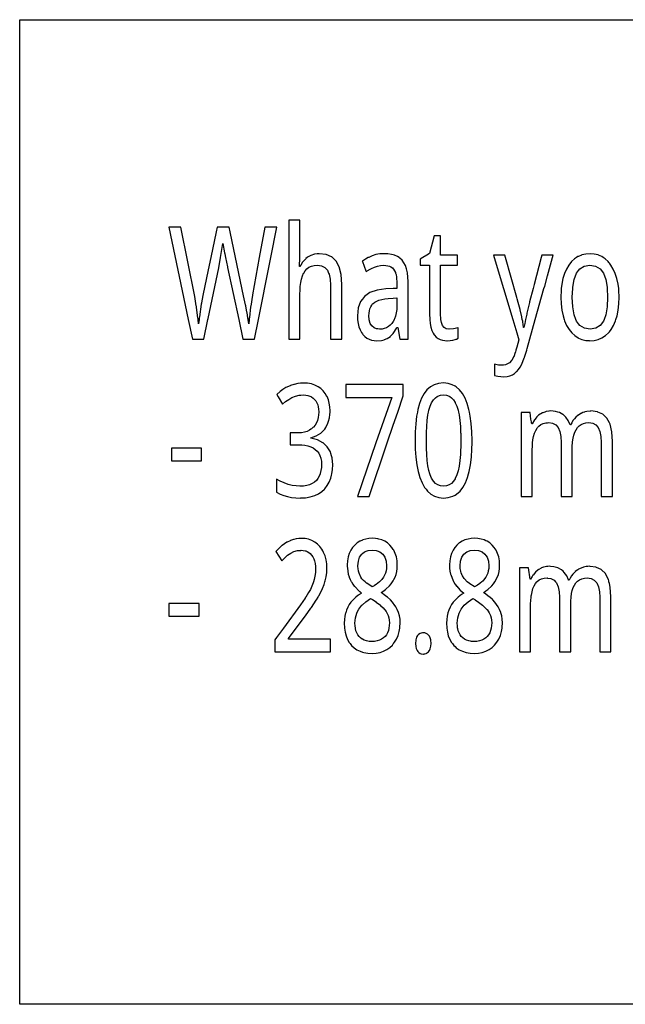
# Model space of a CAD drawing. Extents: x -119 to 120, y 10 to 88.
# Tile 1 of 4: x -119 to -79, y 10 to 75. Entities that reach past the tile are written whole.
import ezdxf

# ---------------------------------------------------------------- set-up
doc = ezdxf.new("R2010")
doc.units = 0
doc.layers.get('0').update_dxf_attribs({"linetype": 'CONTINUOUS'})

msp = doc.modelspace()

# ---------------------------------------------------------------- linework, layer by layer
at = {"color": 7}
msp.add_lwpolyline([(65.536003, 10), (0, 10), (-65.536003, 10), (-119, 10), (-119, 14.463997), (-119, 30.848), (-119, 47.231998), (-119, 63.615999), (-119, 75.3), (-98.304001, 75.3), (-65.536003, 75.3), (-32.768002, 75.3), (0, 75.3), (32.768002, 75.3)], dxfattribs=at)
for points in [[(-107.126999, 55.131001), (-107.160027, 55.424), (-107.163399, 55.453934), (-107.167336, 55.487333), (-107.168304, 55.494625), (-107.267197, 56.239599), (-107.271935, 56.274733), (-107.280533, 56.326599), (-107.386002, 56.937), (-108.303001, 61.531), (-109.102997, 61.531), (-107.815063, 55.424), (-107.539001, 54.115), (-107.239601, 54.115), (-106.780998, 54.115), (-106.508118, 55.424), (-106.496002, 55.482132), (-105.795998, 58.84), (-105.675156, 59.52), (-105.509003, 60.455), (-105.399803, 59.835266), (-105.388397, 59.772266), (-105.338821, 59.52), (-105.219467, 58.912666), (-105.210999, 58.870001), (-104.466721, 55.424), (-104.183998, 54.115), (-103.658684, 54.115), (-103.419998, 54.115), (-103.157707, 55.424), (-102.400002, 59.205391), (-102.33696, 59.52), (-101.933998, 61.531), (-102.400002, 61.531), (-102.739998, 61.531), (-103.10421, 59.52), (-103.551003, 57.052999), (-103.556068, 57.021933), (-103.668068, 56.305134), (-103.673935, 56.262667), (-103.760735, 55.544933), (-103.766533, 55.490334), (-103.773079, 55.424), (-103.802002, 55.131001), (-103.84333, 55.424), (-103.844513, 55.432364), (-103.854263, 55.501534), (-103.858269, 55.530466), (-103.858734, 55.533199), (-103.91613, 55.869267), (-103.920532, 55.894066), (-104.00267, 56.314066), (-104.0158, 56.378468), (-104.101501, 56.792484), (-104.142731, 56.991667), (-104.680977, 59.52), (-105.043404, 61.222467), (-105.109001, 61.531), (-105.317787, 61.531), (-105.903, 61.531), (-105.963867, 61.240467), (-105.9674, 61.223267), (-106.324455, 59.52), (-106.496002, 58.701694), (-106.853134, 56.998066), (-106.936203, 56.530466), (-106.942535, 56.493799), (-106.951248, 56.433983), (-107.075066, 55.583799), (-107.08593, 55.501534), (-107.094528, 55.424), (-107.126213, 55.13813)], [(-98.370003, 57.695999), (-98.370003, 57.472), (-98.370003, 55.424), (-98.370003, 54.115), (-98.304001, 54.115), (-97.629997, 54.115), (-97.629997, 55.424), (-97.629997, 57.472), (-97.629997, 57.747999), (-97.671997, 58.392), (-97.796997, 58.908001), (-98.005997, 59.296), (-98.247421, 59.52), (-98.296997, 59.566), (-98.304001, 59.56904), (-98.669998, 59.728001), (-99.122002, 59.782), (-99.251999, 59.775999), (-99.442001, 59.743999), (-99.684998, 59.663), (-99.857002, 59.573), (-99.924416, 59.52), (-100.005402, 59.456333), (-100.019333, 59.445), (-100.154663, 59.309668), (-100.167068, 59.295601), (-100.251999, 59.191999), (-100.257469, 59.183666), (-100.351997, 59.022837), (-100.401199, 58.939133), (-100.405998, 58.93), (-100.40657, 58.93), (-100.442001, 58.93), (-100.417587, 59.52), (-100.412003, 59.655001), (-100.412003, 61.531), (-100.412003, 62.003), (-101.146004, 62.003), (-101.146004, 61.531), (-101.146004, 59.52), (-101.146004, 57.472), (-101.146004, 55.424), (-101.146004, 54.115), (-100.412003, 54.115), (-100.412003, 55.424), (-100.412003, 56.993), (-100.390518, 57.472), (-100.385002, 57.594999), (-100.351997, 57.860001), (-100.304001, 58.096001), (-100.240997, 58.306), (-100.161003, 58.488001), (-100.155952, 58.496), (-100.059998, 58.648001), (-99.941002, 58.778), (-99.803001, 58.877001), (-99.639999, 58.952), (-99.455002, 58.997), (-99.248001, 59.011999), (-98.973, 58.975), (-98.751999, 58.865999), (-98.584999, 58.683001), (-98.498077, 58.496), (-98.466003, 58.427), (-98.393997, 58.098)], [(-91.805, 59.018999), (-91.805, 57.472), (-91.805, 55.767), (-91.794998, 55.441999), (-91.793243, 55.424), (-91.766998, 55.155001), (-91.721001, 54.907), (-91.653, 54.698), (-91.57, 54.518), (-91.490807, 54.4), (-91.470001, 54.368999), (-91.360001, 54.247999), (-91.237, 54.156), (-91.099998, 54.091999), (-90.953003, 54.046), (-90.797997, 54.018999), (-90.645866, 54.010599), (-90.63047, 54.010134), (-90.441002, 54.024134), (-90.427269, 54.025734), (-90.2686, 54.053734), (-90.256668, 54.056267), (-90.112, 54.097601), (-90.034531, 54.119734), (-90.024002, 54.122999), (-89.912003, 54.174), (-89.912003, 54.877001), (-89.926132, 54.873199), (-90.112, 54.828142), (-90.203331, 54.806), (-90.214737, 54.804001), (-90.505936, 54.774134), (-90.509865, 54.773466), (-90.521004, 54.773001), (-90.697998, 54.799999), (-90.839996, 54.882), (-90.945, 55.018999), (-91.014999, 55.215), (-91.049278, 55.424), (-91.056, 55.465), (-91.07, 55.767), (-91.07, 57.472), (-91.07, 59.018999), (-90.112, 59.018999), (-89.947998, 59.018999), (-89.947998, 59.52), (-89.947998, 59.684999), (-90.112, 59.684999), (-91.07, 59.684999), (-91.07, 60.955999), (-91.494003, 60.955999), (-91.805, 59.789), (-91.979538, 59.684999), (-92.256462, 59.52), (-92.431, 59.416), (-92.431, 59.018999), (-92.160004, 59.018999)], [(-93.231003, 54.877001), (-93.231003, 55.424), (-93.231003, 57.472), (-93.231003, 57.92), (-93.241997, 58.238001), (-93.272888, 58.496), (-93.276001, 58.521999), (-93.333, 58.773001), (-93.407997, 58.989), (-93.504997, 59.181), (-93.625, 59.348), (-93.767998, 59.485001), (-93.820984, 59.52), (-93.932999, 59.594), (-94.121002, 59.677), (-94.208, 59.700802), (-94.333, 59.735001), (-94.571999, 59.77), (-94.836998, 59.782), (-95.099998, 59.766001), (-95.357002, 59.719), (-95.607002, 59.639999), (-95.842003, 59.538), (-95.875999, 59.52), (-96.063004, 59.421), (-96.255997, 59.296392), (-96.268997, 59.288), (-96.255997, 59.252707), (-96.028511, 58.635118), (-96.013, 58.593), (-95.845932, 58.698467), (-95.821663, 58.712667), (-95.649002, 58.806), (-95.458, 58.892), (-95.261002, 58.959), (-95.054001, 58.999001), (-94.836998, 59.011999), (-94.579002, 58.985001), (-94.467003, 58.952), (-94.362, 58.903), (-94.269997, 58.836), (-94.208, 58.767641), (-94.192001, 58.75), (-94.123001, 58.65), (-94.065002, 58.531), (-94.053497, 58.496), (-94.018997, 58.391001), (-93.988998, 58.225), (-93.964996, 57.823), (-93.964996, 57.479), (-94.105003, 57.472), (-94.208, 57.46685), (-94.705002, 57.441999), (-95.283997, 57.367001), (-95.755997, 57.202), (-96.120003, 56.948), (-96.255997, 56.770517), (-96.378998, 56.610001), (-96.533997, 56.184), (-96.585999, 55.67), (-96.57605, 55.424), (-96.574997, 55.398001), (-96.542999, 55.150999), (-96.489998, 54.93), (-96.417999, 54.733), (-96.328003, 54.561001), (-96.255997, 54.461151), (-96.222, 54.414), (-96.208771, 54.4), (-96.101997, 54.287001), (-95.967003, 54.188), (-95.816002, 54.115), (-95.655998, 54.056), (-95.487, 54.021999), (-95.307999, 54.01), (-94.995003, 54.033001), (-94.811134, 54.078733), (-94.793732, 54.083334), (-94.624802, 54.148666), (-94.609802, 54.156), (-94.509003, 54.212), (-94.403999, 54.292), (-94.394531, 54.3016), (-94.300148, 54.4), (-94.21907, 54.484533), (-94.210136, 54.4958), (-94.208, 54.498955), (-93.964668, 54.858866), (-93.953003, 54.877001), (-93.952408, 54.877001), (-93.917999, 54.877001), (-93.767998, 54.115), (-93.231003, 54.115)], [(-85.876999, 54.07), (-86.015999, 53.583797), (-86.075409, 53.375999), (-86.110001, 53.254999), (-86.115868, 53.238132), (-86.221336, 52.948799), (-86.22467, 52.9412), (-86.351601, 52.705067), (-86.355003, 52.6982), (-86.356064, 52.69676), (-86.363533, 52.686666), (-86.497002, 52.548532), (-86.501999, 52.544001), (-86.626999, 52.468), (-86.773003, 52.414), (-86.886002, 52.393999), (-87.058998, 52.388), (-87.237999, 52.398001), (-87.398003, 52.424), (-87.495003, 52.447001), (-87.495003, 52.351999), (-87.495003, 51.707001), (-87.281998, 51.657), (-87.2714, 51.655266), (-87.067001, 51.626333), (-86.885002, 51.617933), (-86.867996, 51.617001), (-86.866699, 51.617088), (-86.663002, 51.631001), (-86.475998, 51.674), (-86.306999, 51.743999), (-86.158997, 51.84), (-86.023003, 51.957001), (-86.015999, 51.964975), (-85.901001, 52.096001), (-85.791, 52.261), (-85.689003, 52.448), (-85.682869, 52.461933), (-85.516731, 52.867001), (-85.508331, 52.8902), (-85.500397, 52.916334), (-85.358482, 53.375999), (-85.351997, 53.396999), (-85.322426, 53.502609), (-84.784325, 55.424), (-84.21077, 57.472), (-84.16449, 57.637228), (-83.977547, 58.304756), (-83.637207, 59.52), (-83.591003, 59.684999), (-84.355003, 59.684999), (-84.397858, 59.52), (-84.858826, 57.745337), (-84.929825, 57.472), (-85.161003, 56.582001), (-85.169067, 56.549534), (-85.344536, 55.832733), (-85.358467, 55.770466), (-85.433807, 55.424), (-85.490997, 55.160999), (-85.537003, 54.885), (-85.551018, 54.885), (-85.55661, 54.885), (-85.567001, 54.885), (-85.570732, 54.912867), (-85.615532, 55.268467), (-85.624084, 55.311083), (-85.646736, 55.424), (-85.676201, 55.570868), (-85.682198, 55.5998), (-85.788597, 56.049667), (-85.79393, 56.072067), (-85.921799, 56.5406), (-85.989136, 56.781401), (-86.015999, 56.877251), (-86.756752, 59.52), (-86.803001, 59.684999), (-87.567001, 59.684999), (-87.517342, 59.52), (-86.284523, 55.424), (-86.015999, 54.531826)], [(-82.162003, 54.346001), (-81.938004, 54.197001), (-81.919998, 54.189232), (-81.696999, 54.093), (-81.442001, 54.031), (-81.218307, 54.013472), (-81.174004, 54.01), (-80.882004, 54.031), (-80.713509, 54.069691), (-80.612, 54.093), (-80.362, 54.197001), (-80.135002, 54.346001), (-79.93, 54.532), (-79.872002, 54.603628), (-79.747002, 54.757999), (-79.593002, 55.021999), (-79.463997, 55.326), (-79.43409, 55.424), (-79.359001, 55.67), (-79.282997, 56.046), (-79.237, 56.457001), (-79.222, 56.903), (-79.238998, 57.344999), (-79.254211, 57.472), (-79.288002, 57.754), (-79.371002, 58.129999), (-79.478996, 58.465), (-79.612999, 58.764), (-79.771004, 59.027), (-79.872002, 59.153528), (-79.912117, 59.203781), (-79.953003, 59.254999), (-80.155998, 59.441999), (-80.275673, 59.52), (-80.379997, 59.587999), (-80.596451, 59.684999), (-80.621002, 59.695999), (-80.875999, 59.76), (-81.143997, 59.782), (-81.435997, 59.76), (-81.706001, 59.695999), (-81.731461, 59.684999), (-81.919998, 59.603552), (-81.956001, 59.587999), (-82.063126, 59.52), (-82.185997, 59.441999), (-82.390999, 59.254999), (-82.570999, 59.027), (-82.724998, 58.764), (-82.855003, 58.465), (-82.959, 58.129999), (-83.031998, 57.754), (-83.061646, 57.472), (-83.074997, 57.344999), (-83.089996, 56.903), (-83.073997, 56.457001), (-83.026001, 56.046), (-82.946999, 55.67), (-82.869766, 55.424), (-82.838997, 55.326), (-82.705002, 55.021999), (-82.546997, 54.757999), (-82.364998, 54.532)], [(-80.108002, 55.719999), (-80.216606, 55.424), (-80.261002, 55.302999), (-80.480003, 55.007999), (-80.778, 54.830999), (-81.155998, 54.773001), (-81.531998, 54.830999), (-81.833, 55.007999), (-81.919998, 55.122576), (-82.056999, 55.302999), (-82.101395, 55.424), (-82.209999, 55.719999), (-82.301003, 56.254), (-82.332001, 56.903), (-82.304779, 57.472), (-82.301003, 57.551001), (-82.209999, 58.08), (-82.056999, 58.488001), (-81.919998, 58.670042), (-81.837997, 58.778999), (-81.540001, 58.954), (-81.162003, 59.011999), (-80.786003, 58.954), (-80.486, 58.778999), (-80.261002, 58.488001), (-80.108002, 58.08), (-80.016998, 57.551001), (-80.013222, 57.472), (-79.986, 56.903), (-80.016998, 56.254)], [(-95.806, 55.388), (-95.808807, 55.424), (-95.828003, 55.67), (-95.82, 55.837999), (-95.797997, 55.992001), (-95.762001, 56.132999), (-95.709999, 56.261), (-95.639999, 56.375999), (-95.57798, 56.448), (-95.553001, 56.476999), (-95.443001, 56.569), (-95.311996, 56.643), (-95.158997, 56.702), (-94.980003, 56.75), (-94.777, 56.785), (-94.550003, 56.806), (-94.208, 56.828445), (-93.971001, 56.844), (-93.971001, 56.343), (-93.981003, 56.089001), (-94.008003, 55.857), (-94.055, 55.646999), (-94.122002, 55.464001), (-94.141998, 55.424), (-94.203003, 55.302), (-94.208, 55.294731), (-94.300003, 55.160999), (-94.405998, 55.042999), (-94.528, 54.945), (-94.664001, 54.870001), (-94.806999, 54.816), (-94.958, 54.783001), (-95.116997, 54.773001), (-95.232002, 54.78694), (-95.315002, 54.797001), (-95.486, 54.868999), (-95.630997, 54.989), (-95.739998, 55.160999)], [(-99.018997, 46.223999), (-99.016029, 46.208), (-98.983002, 46.029999), (-98.971001, 45.812), (-98.980003, 45.596001), (-99.008003, 45.394001), (-99.054001, 45.207001), (-99.062675, 45.183998), (-99.120003, 45.032001), (-99.206001, 44.877998), (-99.310997, 44.743), (-99.440002, 44.632), (-99.589996, 44.536999), (-99.759003, 44.459), (-99.952003, 44.404999), (-100.167, 44.373001), (-100.351997, 44.364376), (-100.403, 44.362), (-100.661003, 44.375), (-100.922997, 44.415001), (-101.191002, 44.481998), (-101.459, 44.577), (-101.713997, 44.694), (-101.955002, 44.833), (-101.955002, 44.804577), (-101.955002, 44.752819), (-101.955002, 44.673), (-101.955002, 44.289661), (-101.955002, 43.973), (-101.723, 43.839001), (-101.480003, 43.737), (-101.226997, 43.667), (-100.959, 43.617001), (-100.681, 43.587002), (-100.390999, 43.577), (-100.351997, 43.578873), (-100.037003, 43.594002), (-99.714996, 43.646999), (-99.424004, 43.734001), (-99.168999, 43.858002), (-98.944, 44.009998), (-98.782333, 44.16), (-98.75, 44.189999), (-98.588997, 44.401001), (-98.458, 44.634998), (-98.356003, 44.893002), (-98.304001, 45.08321), (-98.279999, 45.171001), (-98.234001, 45.467999), (-98.219002, 45.782001), (-98.261002, 46.241001), (-98.304001, 46.378258), (-98.354362, 46.539021), (-98.386002, 46.639999), (-98.595001, 46.979), (-98.868927, 47.231998), (-98.883003, 47.244999), (-99.247002, 47.433998), (-99.328003, 47.454803), (-99.686996, 47.547001), (-99.686996, 47.554787), (-99.686996, 47.577), (-99.500999, 47.625999), (-99.328003, 47.692234), (-99.325996, 47.693001), (-99.162003, 47.778999), (-99.014, 47.887001), (-98.880997, 48.011), (-98.762001, 48.153), (-98.693771, 48.256001), (-98.657997, 48.309999), (-98.570999, 48.485001), (-98.499001, 48.676001), (-98.445999, 48.888), (-98.414001, 49.115), (-98.40715, 49.280001), (-98.403999, 49.356001), (-98.416, 49.615), (-98.454002, 49.861), (-98.516998, 50.097), (-98.602119, 50.304001), (-98.605003, 50.311001), (-98.60791, 50.315947), (-98.719002, 50.504999), (-98.857002, 50.68), (-99.016998, 50.832001), (-99.199997, 50.959), (-99.406998, 51.061001), (-99.637001, 51.139999), (-99.891998, 51.187), (-100.170998, 51.202999), (-100.351997, 51.196224), (-100.358002, 51.195999), (-100.537003, 51.173), (-100.548401, 51.170534), (-100.784531, 51.114532), (-100.800797, 51.109667), (-101.025734, 51.0378), (-101.050865, 51.0268), (-101.329002, 50.898001), (-101.528, 50.775), (-101.713997, 50.639999), (-101.931, 50.440001), (-101.846642, 50.295229), (-101.560997, 49.805), (-101.359001, 49.974001), (-101.150002, 50.121), (-100.934998, 50.246), (-100.700996, 50.337), (-100.445999, 50.392), (-100.351997, 50.398495), (-100.170998, 50.410999), (-100.023003, 50.402), (-99.884003, 50.377001), (-99.752998, 50.336), (-99.687897, 50.304001), (-99.635002, 50.278), (-99.529999, 50.205999), (-99.435997, 50.118999), (-99.351997, 50.017), (-99.282997, 49.9), (-99.226997, 49.768), (-99.188004, 49.622), (-99.164001, 49.465), (-99.155998, 49.297001), (-99.156853, 49.280001), (-99.166, 49.097), (-99.195999, 48.908001), (-99.245003, 48.728001), (-99.314003, 48.566), (-99.402, 48.419001), (-99.508003, 48.287001), (-99.541428, 48.256001), (-99.632004, 48.172001), (-99.686996, 48.134163), (-99.773003, 48.075001), (-99.931999, 47.995998), (-100.111, 47.942001), (-100.306, 47.909), (-100.351997, 47.906601), (-100.516998, 47.897999), (-101.054001, 47.897999), (-101.054001, 47.870007), (-101.054001, 47.231998), (-101.054001, 47.105999), (-100.516998, 47.105999), (-100.351997, 47.100285), (-100.286003, 47.098), (-100.070999, 47.073002), (-99.872002, 47.030998), (-99.690002, 46.972), (-99.527, 46.895), (-99.383003, 46.799), (-99.261002, 46.685001), (-99.160004, 46.549999), (-99.078003, 46.396)], [(-94.308998, 50.254), (-95.357414, 47.231998), (-96.588997, 43.681999), (-95.801003, 43.681999), (-94.604553, 47.231998), (-94.208, 48.408607), (-93.914314, 49.280001), (-93.551003, 50.358), (-93.551003, 51.098), (-94.208, 51.098), (-97.359001, 51.098), (-97.359001, 50.254)], [(-88.990997, 46.813), (-88.982285, 47.231998), (-88.978996, 47.389999), (-88.991997, 47.972), (-89.031998, 48.51), (-89.098, 49.004999), (-89.15435, 49.280001), (-89.190002, 49.454), (-89.307999, 49.856001), (-89.449997, 50.209), (-89.622002, 50.507), (-89.819, 50.754), (-90.041, 50.948999), (-90.112, 50.989691), (-90.293999, 51.094), (-90.574997, 51.181999), (-90.883003, 51.211), (-91.205002, 51.181999), (-91.492996, 51.094), (-91.748001, 50.948999), (-91.974998, 50.75), (-92.160004, 50.512821), (-92.169998, 50.5), (-92.333, 50.201), (-92.471001, 49.848), (-92.580002, 49.447001), (-92.610428, 49.280001), (-92.662003, 48.997), (-92.718002, 48.503), (-92.751999, 47.966999), (-92.763, 47.389999), (-92.759712, 47.231998), (-92.750999, 46.813), (-92.712997, 46.277), (-92.650002, 45.782001), (-92.560997, 45.334), (-92.517387, 45.183998), (-92.445, 44.935001), (-92.304001, 44.585999), (-92.160004, 44.329342), (-92.134003, 44.283001), (-92.037842, 44.16), (-91.936996, 44.030998), (-91.712997, 43.831001), (-91.463997, 43.689999), (-91.186996, 43.605), (-90.883003, 43.577), (-90.556999, 43.605), (-90.264999, 43.689999), (-90.112, 43.772972), (-90.004997, 43.831001), (-89.780998, 44.030998), (-89.584, 44.283001), (-89.415001, 44.585999), (-89.277, 44.935001), (-89.208977, 45.183998), (-89.167999, 45.334), (-89.085999, 45.782001), (-89.027, 46.277)], [(-92.010468, 46.943401), (-92.010468, 47.231998), (-92.010468, 47.851532), (-92.008667, 47.913601), (-91.989998, 48.327999), (-91.957001, 48.728001), (-91.908997, 49.086), (-91.868225, 49.280001), (-91.843002, 49.4), (-91.760002, 49.67), (-91.664001, 49.899), (-91.547997, 50.086), (-91.414001, 50.231001), (-91.303795, 50.304001), (-91.257004, 50.334999), (-91.080002, 50.396999), (-90.883003, 50.417999), (-90.685997, 50.396999), (-90.509003, 50.334999), (-90.462204, 50.304001), (-90.351997, 50.231001), (-90.216003, 50.086), (-90.112, 49.922571), (-90.097, 49.899), (-89.994003, 49.67), (-89.910004, 49.4), (-89.88401, 49.280001), (-89.842003, 49.086), (-89.791, 48.728001), (-89.757004, 48.327999), (-89.739265, 47.913601), (-89.737534, 47.851532), (-89.731003, 47.396999), (-89.73558, 47.231998), (-89.757004, 46.459999), (-89.791, 46.058998), (-89.842003, 45.698002), (-89.910004, 45.381001), (-89.971062, 45.183998), (-89.994003, 45.110001), (-90.097, 44.881001), (-90.112, 44.85743), (-90.216003, 44.694), (-90.351997, 44.549), (-90.509003, 44.445), (-90.685997, 44.382999), (-90.883003, 44.362), (-91.080002, 44.382999), (-91.257004, 44.445), (-91.414001, 44.549), (-91.547997, 44.698002), (-91.664001, 44.888), (-91.760002, 45.117001), (-91.78022, 45.183998), (-91.843002, 45.391998), (-91.908997, 45.709), (-91.957001, 46.067001), (-91.989998, 46.466999), (-92.008667, 46.881401)], [(-84.972, 47.179668), (-84.966072, 47.231998), (-84.944, 47.426998), (-84.899002, 47.662998), (-84.837997, 47.873001), (-84.759003, 48.055), (-84.666, 48.215), (-84.630989, 48.256001), (-84.555, 48.344999), (-84.425003, 48.444), (-84.271004, 48.518999), (-84.096001, 48.563999), (-83.968002, 48.573746), (-83.899002, 48.579), (-83.640999, 48.542), (-83.431999, 48.433001), (-83.278214, 48.256001), (-83.273003, 48.25), (-83.160004, 47.993999), (-83.092003, 47.665001), (-83.07, 47.263), (-83.07, 47.231998), (-83.07, 43.681999), (-82.334999, 43.681999), (-82.334999, 46.747002), (-82.329002, 47.034), (-82.314056, 47.231998), (-82.308998, 47.299), (-82.276001, 47.540001), (-82.227997, 47.756001), (-82.164001, 47.945), (-82.084999, 48.108), (-81.986, 48.25), (-81.980202, 48.256001), (-81.919998, 48.318336), (-81.873001, 48.367001), (-81.745003, 48.459), (-81.595001, 48.525999), (-81.426003, 48.565001), (-81.237, 48.579), (-80.978996, 48.542), (-80.769997, 48.433001), (-80.61525, 48.256001), (-80.610001, 48.25), (-80.498001, 47.993999), (-80.43, 47.665001), (-80.406998, 47.263), (-80.406998, 47.231998), (-80.406998, 43.681999), (-79.667, 43.681999), (-79.667, 47.231998), (-79.667, 47.314999), (-79.708, 47.959), (-79.829002, 48.475), (-79.872002, 48.557594), (-80.030998, 48.863001), (-80.308998, 49.132999), (-80.632034, 49.280001), (-80.665001, 49.295), (-81.099998, 49.349001), (-81.113335, 49.347866), (-81.360664, 49.322666), (-81.481064, 49.291866), (-81.502602, 49.2862), (-81.521645, 49.280001), (-81.623001, 49.247), (-81.73967, 49.192867), (-81.756134, 49.1842), (-81.919998, 49.080753), (-81.923203, 49.078733), (-81.934334, 49.070133), (-82.086464, 48.944134), (-82.096802, 48.9338), (-82.192001, 48.833), (-82.286003, 48.711), (-82.370003, 48.573999), (-82.443001, 48.422001), (-82.463196, 48.422001), (-82.478996, 48.422001), (-82.517059, 48.513538), (-82.599998, 48.712999), (-82.757004, 48.947001), (-82.944, 49.119467), (-82.949997, 49.125), (-83.183998, 49.249001), (-83.295601, 49.280001), (-83.454002, 49.323999), (-83.762001, 49.349001), (-83.876801, 49.343399), (-83.889069, 49.3424), (-84.057999, 49.312532), (-84.07, 49.310066), (-84.15686, 49.280001), (-84.288399, 49.234467), (-84.300003, 49.23), (-84.428192, 49.160498), (-84.466003, 49.139999), (-84.563065, 49.065332), (-84.696533, 48.934668), (-84.699089, 48.932516), (-84.709999, 48.923334), (-84.831337, 48.773067), (-84.843002, 48.759001), (-84.991997, 48.497), (-85.027, 48.497), (-85.031899, 48.531242), (-85.047371, 48.639408), (-85.071983, 48.811455), (-85.135002, 49.252001), (-85.732002, 49.252001), (-85.732002, 48.453615), (-85.732002, 48.256001), (-85.732002, 47.231998), (-85.732002, 43.681999), (-84.998001, 43.681999), (-84.998001, 46.560001), (-84.997597, 46.580799), (-84.9944, 46.617802)], [(-108.932999, 46.036999), (-106.927002, 46.036999), (-106.927002, 46.889), (-108.932999, 46.889)], [(-100.054001, 40.076), (-100.019714, 40.063999), (-99.933998, 40.034), (-99.822998, 39.970001), (-99.722, 39.888), (-99.629997, 39.787998), (-99.552002, 39.674999), (-99.487, 39.548), (-99.432999, 39.405998), (-99.396004, 39.244999), (-99.379578, 39.040001), (-99.366997, 38.882999), (-99.376999, 38.630001), (-99.406998, 38.390999), (-99.457001, 38.165001), (-99.503479, 38.015999), (-99.525002, 37.946999), (-99.611, 37.73), (-99.712997, 37.514999), (-99.824997, 37.312466), (-100.021935, 36.998867), (-100.025925, 36.992001), (-100.038933, 36.969601), (-100.053665, 36.948334), (-100.060135, 36.938999), (-100.370934, 36.500332), (-101.503906, 34.944), (-101.952003, 34.328468), (-102.070999, 34.165001), (-102.070999, 33.380001), (-101.83194, 33.380001), (-98.382004, 33.380001), (-98.382004, 34.216999), (-101.169998, 34.216999), (-101.169998, 34.262001), (-100.658165, 34.944), (-100.036003, 35.772999), (-99.673866, 36.272335), (-99.642067, 36.316532), (-99.31913, 36.793468), (-99.302002, 36.819), (-99.200912, 36.992001), (-99.162933, 37.056999), (-99.13633, 37.107666), (-98.903, 37.578999), (-98.803001, 37.833), (-98.746033, 38.015999), (-98.723, 38.09), (-98.663002, 38.358002), (-98.626999, 38.632), (-98.614998, 38.912998), (-98.620964, 39.040001), (-98.628998, 39.210999), (-98.670998, 39.487999), (-98.739998, 39.743), (-98.831001, 39.974998), (-98.878044, 40.063999), (-98.942001, 40.185001), (-99.074997, 40.370998), (-99.232002, 40.527), (-99.408997, 40.657001), (-99.606003, 40.759998), (-99.824997, 40.839001), (-100.059998, 40.886002), (-100.309998, 40.902), (-100.351997, 40.899815), (-100.483002, 40.893002), (-100.650002, 40.868), (-100.801201, 40.829735), (-100.822403, 40.823666), (-101.038933, 40.749001), (-101.053864, 40.742668), (-101.260132, 40.649334), (-101.27433, 40.641468), (-101.588867, 40.430534), (-101.601997, 40.421001), (-101.786003, 40.259998), (-102.011002, 40.027), (-101.599998, 39.421001), (-101.413002, 39.612), (-101.218002, 39.777), (-101.014999, 39.915001), (-100.800003, 40.022999), (-100.569, 40.088001), (-100.351997, 40.106449), (-100.321999, 40.109001), (-100.183998, 40.101002)], [(-95.010002, 37.305), (-94.995468, 37.315132), (-94.725731, 37.507401), (-94.703667, 37.526669), (-94.460999, 37.745998), (-94.349998, 37.875999), (-94.251999, 38.015999), (-94.208, 38.092136), (-94.163002, 38.169998), (-94.086998, 38.334999), (-94.025002, 38.508999), (-93.978996, 38.700001), (-93.950996, 38.904999), (-93.944778, 39.040001), (-93.941002, 39.122002), (-93.957001, 39.409), (-94.001999, 39.671001), (-94.079002, 39.907001), (-94.177002, 40.115002), (-94.208, 40.162933), (-94.295998, 40.299), (-94.436996, 40.460999), (-94.598999, 40.598), (-94.776001, 40.709999), (-94.968002, 40.797001), (-95.171997, 40.859001), (-95.232002, 40.869705), (-95.385002, 40.896999), (-95.607002, 40.909), (-95.822998, 40.896999), (-96.033997, 40.859001), (-96.238998, 40.797001), (-96.255997, 40.789295), (-96.409027, 40.719955), (-96.431, 40.709999), (-96.608002, 40.598), (-96.622681, 40.585659), (-96.771004, 40.460999), (-96.912003, 40.299), (-97.032997, 40.115002), (-97.135002, 39.907001), (-97.208, 39.674999), (-97.251999, 39.418999), (-97.265999, 39.137001), (-97.262421, 39.040001), (-97.258003, 38.919998), (-97.234001, 38.715), (-97.195, 38.523998), (-97.140869, 38.356934), (-97.13253, 38.333866), (-97.07, 38.178001), (-96.9972, 38.033333), (-96.987617, 38.015999), (-96.986, 38.013065), (-96.902, 37.874001), (-96.801003, 37.737), (-96.789467, 37.724602), (-96.45813, 37.387665), (-96.437401, 37.368801), (-96.317001, 37.268002), (-96.346268, 37.2481), (-96.5298, 37.123333), (-96.546494, 37.111816), (-96.550003, 37.109402), (-96.559669, 37.101398), (-96.69799, 36.992001), (-96.764999, 36.938999), (-96.898003, 36.807999), (-97.018997, 36.662998), (-97.128998, 36.505001), (-97.224998, 36.334), (-97.306999, 36.150002), (-97.368584, 35.967999), (-97.374001, 35.952), (-97.422997, 35.743999), (-97.453003, 35.516998), (-97.462997, 35.271999), (-97.449997, 34.969002), (-97.446419, 34.944), (-97.410004, 34.689999), (-97.344002, 34.433998), (-97.248001, 34.198002), (-97.128998, 33.988998), (-97.075081, 33.919998), (-96.986, 33.806), (-96.814003, 33.646), (-96.620003, 33.514), (-96.401001, 33.41), (-96.255997, 33.365063), (-96.158997, 33.334999), (-95.893997, 33.290001), (-95.607002, 33.275002), (-95.339996, 33.291), (-95.088997, 33.339001), (-94.855003, 33.417), (-94.638, 33.525002), (-94.444, 33.66), (-94.269997, 33.820999), (-94.208, 33.898193), (-94.190483, 33.919998), (-94.119003, 34.008999), (-93.990997, 34.223), (-93.888, 34.464001), (-93.810997, 34.728001), (-93.776413, 34.944), (-93.765999, 35.008999), (-93.75, 35.308998), (-93.763, 35.549999), (-93.801003, 35.773998), (-93.863998, 35.981998), (-93.943001, 36.174999), (-94.036003, 36.354), (-94.143997, 36.52), (-94.208, 36.601547), (-94.267998, 36.678001), (-94.402, 36.823002), (-94.596748, 36.992001), (-94.696999, 37.078999), (-94.83709, 37.180153), (-94.90332, 37.22797), (-94.976044, 37.280479), (-95.009842, 37.304886)], [(-90.126198, 37.894268), (-90.114998, 37.874001), (-90.112, 37.86993), (-90.014, 37.737), (-90.002464, 37.724602), (-89.785934, 37.494999), (-89.765198, 37.476131), (-89.529999, 37.268002), (-89.533775, 37.265545), (-89.683998, 37.167999), (-89.909958, 36.992001), (-89.977997, 36.938999), (-90.111, 36.807999), (-90.112, 36.806812), (-90.233002, 36.662998), (-90.342003, 36.505001), (-90.438004, 36.334), (-90.519997, 36.150002), (-90.586998, 35.952), (-90.637001, 35.743999), (-90.667, 35.516998), (-90.676003, 35.271999), (-90.663002, 34.969002), (-90.659416, 34.944), (-90.623001, 34.689999), (-90.556999, 34.433998), (-90.461998, 34.198002), (-90.342003, 33.988998), (-90.288078, 33.919998), (-90.198997, 33.806), (-90.112, 33.724598), (-90.028, 33.646), (-89.833, 33.514), (-89.613998, 33.41), (-89.372002, 33.334999), (-89.107002, 33.290001), (-88.82, 33.275002), (-88.554001, 33.291), (-88.303001, 33.339001), (-88.068001, 33.417), (-88.064003, 33.418999), (-87.851997, 33.525002), (-87.656998, 33.66), (-87.483002, 33.820999), (-87.332001, 34.008999), (-87.205002, 34.223), (-87.100998, 34.464001), (-87.025002, 34.728001), (-86.989639, 34.944), (-86.978996, 35.008999), (-86.963997, 35.308998), (-86.975998, 35.549999), (-87.014, 35.773998), (-87.072762, 35.967999), (-87.077003, 35.981998), (-87.155998, 36.174999), (-87.25, 36.354), (-87.358002, 36.52), (-87.482002, 36.678001), (-87.614998, 36.823002), (-87.629601, 36.835934), (-87.809441, 36.992001), (-87.90493, 37.074867), (-87.93087, 37.094067), (-88.064003, 37.190193), (-88.222809, 37.304863), (-88.223, 37.305), (-88.208397, 37.315132), (-88.064003, 37.41806), (-87.938667, 37.507401), (-87.925003, 37.518734), (-87.683266, 37.738068), (-87.675003, 37.745998), (-87.563004, 37.875999), (-87.464996, 38.015999), (-87.375999, 38.169998), (-87.237999, 38.508999), (-87.192001, 38.700001), (-87.164001, 38.904999), (-87.158401, 39.040001), (-87.154999, 39.122002), (-87.169998, 39.409), (-87.216003, 39.671001), (-87.292, 39.907001), (-87.389999, 40.115002), (-87.510002, 40.299), (-87.650002, 40.460999), (-87.813004, 40.598), (-87.989998, 40.709999), (-88.064003, 40.743706), (-88.181, 40.797001), (-88.385002, 40.859001), (-88.598, 40.896999), (-88.82, 40.909), (-89.036003, 40.896999), (-89.247002, 40.859001), (-89.453003, 40.797001), (-89.643997, 40.709999), (-89.821999, 40.598), (-89.851135, 40.57336), (-89.984001, 40.460999), (-90.112, 40.313934), (-90.125, 40.299), (-90.247002, 40.115002), (-90.348, 39.907001), (-90.420998, 39.674999), (-90.464996, 39.418999), (-90.478996, 39.137001), (-90.475868, 39.040001), (-90.472, 38.919998), (-90.447998, 38.715), (-90.407997, 38.523998), (-90.399666, 38.500935), (-90.229843, 38.08181), (-90.210197, 38.033333)], [(-95.990532, 37.938866), (-96.081154, 38.015999), (-96.1912, 38.109665), (-96.203934, 38.122799), (-96.255997, 38.182472), (-96.287003, 38.217999), (-96.364998, 38.331001), (-96.484001, 38.584), (-96.524002, 38.731998), (-96.547997, 38.896), (-96.554367, 39.040001), (-96.556, 39.077), (-96.528, 39.389999), (-96.444, 39.648998), (-96.305, 39.855), (-96.255997, 39.892395), (-96.114998, 40), (-95.948456, 40.063999), (-95.886002, 40.088001), (-95.619003, 40.117001), (-95.341003, 40.088001), (-95.277184, 40.063999), (-95.107002, 40), (-94.914001, 39.855), (-94.772003, 39.648998), (-94.685997, 39.389999), (-94.657997, 39.077), (-94.659721, 39.040001), (-94.666, 38.904999), (-94.690002, 38.744999), (-94.728996, 38.598999), (-94.850998, 38.335999), (-94.975998, 38.165001), (-95.120033, 38.015999), (-95.121002, 38.014999), (-95.348999, 37.84), (-95.463799, 37.765335), (-95.480598, 37.755135), (-95.566269, 37.706654), (-95.600998, 37.687), (-95.618469, 37.697868), (-95.974998, 37.927467)], [(-89.6418, 38.448933), (-89.6922, 38.571201), (-89.697998, 38.584), (-89.737, 38.731998), (-89.761002, 38.896), (-89.767365, 39.040001), (-89.768997, 39.077), (-89.740997, 39.389999), (-89.657997, 39.648998), (-89.517998, 39.855), (-89.328003, 40), (-89.161453, 40.063999), (-89.098999, 40.088001), (-88.832001, 40.117001), (-88.555, 40.088001), (-88.490906, 40.063999), (-88.32, 40), (-88.127998, 39.855), (-88.064003, 39.762806), (-87.985001, 39.648998), (-87.900002, 39.389999), (-87.871002, 39.077), (-87.872719, 39.040001), (-87.878998, 38.904999), (-87.903, 38.744999), (-87.943001, 38.598999), (-87.997002, 38.463001), (-88.064003, 38.337868), (-88.065002, 38.335999), (-88.146004, 38.217999), (-88.275734, 38.073334), (-88.291931, 38.056801), (-88.339287, 38.015999), (-88.440331, 37.928932), (-88.456001, 37.917599), (-88.624001, 37.799999), (-88.814003, 37.687), (-88.849861, 37.709648), (-89.137001, 37.890999), (-89.155266, 37.905998), (-89.301651, 38.015999), (-89.316734, 38.027332), (-89.495003, 38.211201), (-89.500999, 38.217999), (-89.508331, 38.229599), (-89.622208, 38.41674)], [(-83.174004, 36.960999), (-83.174004, 34.944), (-83.174004, 33.380001), (-82.439003, 33.380001), (-82.439003, 34.944), (-82.439003, 36.445999), (-82.432999, 36.733002), (-82.413376, 36.992001), (-82.413002, 36.997002), (-82.379997, 37.237999), (-82.332001, 37.453999), (-82.267998, 37.643002), (-82.189003, 37.806), (-82.089996, 37.948002), (-82.024307, 38.015999), (-81.975998, 38.066002), (-81.919998, 38.106251), (-81.848, 38.158001), (-81.698997, 38.223999), (-81.529999, 38.264), (-81.341003, 38.277), (-81.083, 38.241001), (-80.874001, 38.131001), (-80.773453, 38.015999), (-80.713997, 37.948002), (-80.601997, 37.692001), (-80.533997, 37.363998), (-80.512772, 36.992001), (-80.511002, 36.960999), (-80.511002, 34.944), (-80.511002, 33.380001), (-79.771004, 33.380001), (-79.771004, 34.944), (-79.771004, 36.992001), (-79.771004, 37.014), (-79.811996, 37.658001), (-79.872002, 37.913372), (-79.896111, 38.015999), (-79.910538, 38.0774), (-79.932999, 38.173), (-80.033951, 38.366901), (-80.135002, 38.561001), (-80.386581, 38.80534), (-80.413002, 38.831001), (-80.718338, 38.969944), (-80.768997, 38.993), (-81.147614, 39.040001), (-81.204002, 39.047001), (-81.291496, 39.040001), (-81.403999, 39.030998), (-81.598, 38.987999), (-81.851997, 38.888), (-81.919998, 38.84787), (-81.973999, 38.816002), (-82.129868, 38.695599), (-82.137398, 38.690132), (-82.139214, 38.688377), (-82.151337, 38.676666), (-82.295998, 38.532001), (-82.389999, 38.409), (-82.473999, 38.271999), (-82.546997, 38.119999), (-82.5672, 38.119999), (-82.583, 38.119999), (-82.592819, 38.143612), (-82.704002, 38.410999), (-82.861, 38.645), (-82.944, 38.72155), (-83.054001, 38.823002), (-83.288002, 38.948002), (-83.557999, 39.022999), (-83.776169, 39.040001), (-83.865997, 39.047001), (-83.958, 39.040001), (-83.968002, 39.039238), (-84.037735, 39.033932), (-84.054001, 39.032398), (-84.222, 38.996933), (-84.237801, 38.992268), (-84.374985, 38.939442), (-84.4002, 38.929733), (-84.55513, 38.845734), (-84.567574, 38.83926), (-84.57, 38.838001), (-84.576935, 38.832668), (-84.586533, 38.823399), (-84.77507, 38.665668), (-84.9384, 38.468735), (-84.946999, 38.458), (-84.991997, 38.378571), (-85.096001, 38.195), (-85.130997, 38.195), (-85.238998, 38.950001), (-85.835999, 38.950001), (-85.835999, 38.015999), (-85.835999, 36.992001), (-85.835999, 34.944), (-85.835999, 33.380001), (-85.100998, 33.380001), (-85.100998, 34.944), (-85.100998, 36.258999), (-85.096336, 36.550201), (-85.058121, 36.992001), (-85.051537, 37.068199), (-85.050003, 37.108265), (-85.047997, 37.125999), (-85.045319, 37.140068), (-85.002998, 37.362), (-84.942001, 37.570999), (-84.862999, 37.754002), (-84.769997, 37.912998), (-84.681259, 38.015999), (-84.657997, 38.042999), (-84.528, 38.143002), (-84.375, 38.217999), (-84.199997, 38.262001), (-84.002998, 38.277), (-83.968002, 38.272118), (-83.745003, 38.241001), (-83.536003, 38.131001), (-83.435455, 38.015999), (-83.375999, 37.948002), (-83.264, 37.692001), (-83.195999, 37.363998), (-83.17569, 36.992001)], [(-109.102997, 35.735001), (-107.097, 35.735001), (-107.097, 36.588001), (-109.102997, 36.588001)], [(-95.050598, 36.4548), (-94.876999, 36.298), (-94.869934, 36.289867), (-94.687935, 36.061199), (-94.681999, 36.053001), (-94.637733, 35.967999), (-94.543999, 35.787998), (-94.500999, 35.638), (-94.474998, 35.479), (-94.467003, 35.308998), (-94.474998, 35.125), (-94.499001, 34.953999), (-94.501419, 34.944), (-94.538002, 34.792999), (-94.595001, 34.646), (-94.667999, 34.514), (-94.759003, 34.396999), (-94.865997, 34.296001), (-94.987, 34.210999), (-95.123001, 34.143002), (-95.278, 34.097), (-95.446999, 34.07), (-95.630997, 34.060001), (-95.816002, 34.07), (-95.983002, 34.097), (-96.132004, 34.143002), (-96.255997, 34.20546), (-96.266998, 34.210999), (-96.384003, 34.296001), (-96.484001, 34.396999), (-96.568001, 34.508999), (-96.635002, 34.636002), (-96.686996, 34.778), (-96.723999, 34.932999), (-96.725479, 34.944), (-96.746002, 35.097), (-96.752998, 35.271999), (-96.723999, 35.622002), (-96.636002, 35.936001), (-96.619194, 35.967999), (-96.489998, 36.214001), (-96.291, 36.466999), (-96.255997, 36.498596), (-96.033997, 36.699001), (-95.720001, 36.909), (-95.595001, 36.841999), (-95.351997, 36.681999), (-95.337135, 36.6712), (-95.067398, 36.469601)], [(-89.936996, 34.932999), (-89.938477, 34.944), (-89.959, 35.097), (-89.966003, 35.271999), (-89.936996, 35.622002), (-89.848999, 35.936001), (-89.704002, 36.214001), (-89.503998, 36.466999), (-89.247002, 36.699001), (-88.933998, 36.909), (-88.808861, 36.842461), (-88.807999, 36.841999), (-88.786598, 36.827801), (-88.559799, 36.678467), (-88.291, 36.476868), (-88.281403, 36.469601), (-88.264603, 36.4548), (-88.064003, 36.256252), (-87.991135, 36.184132), (-87.984001, 36.175999), (-87.848633, 35.967999), (-87.82, 35.924), (-87.758003, 35.787998), (-87.714996, 35.638), (-87.689003, 35.479), (-87.68, 35.308998), (-87.688004, 35.125), (-87.711998, 34.953999), (-87.714485, 34.944), (-87.751999, 34.792999), (-87.807999, 34.646), (-87.882004, 34.514), (-87.973, 34.396999), (-88.064003, 34.310291), (-88.079002, 34.296001), (-88.200996, 34.210999), (-88.336998, 34.143002), (-88.490997, 34.097), (-88.660004, 34.07), (-88.844002, 34.060001), (-89.029999, 34.07), (-89.087997, 34.079376), (-89.196999, 34.097), (-89.345001, 34.143002), (-89.480003, 34.210999), (-89.597, 34.296001), (-89.697998, 34.396999), (-89.780998, 34.508999), (-89.848999, 34.636002), (-89.900002, 34.778)], [(-92.128464, 34.631535), (-92.160004, 34.63385), (-92.255402, 34.640865), (-92.262001, 34.639), (-92.267982, 34.638023), (-92.35907, 34.623135), (-92.416931, 34.5998), (-92.424797, 34.595665), (-92.432983, 34.590641), (-92.531197, 34.530334), (-92.537666, 34.523666), (-92.602997, 34.449001), (-92.658997, 34.352867), (-92.66407, 34.343201), (-92.71167, 34.175201), (-92.714401, 34.162334), (-92.715065, 34.150467), (-92.730003, 33.932999), (-92.72908, 33.919998), (-92.715065, 33.722065), (-92.714401, 33.710602), (-92.71167, 33.697868), (-92.693001, 33.6092), (-92.692291, 33.60759), (-92.628601, 33.4636), (-92.623535, 33.453934), (-92.582466, 33.396999), (-92.575996, 33.390335), (-92.505997, 33.325001), (-92.418999, 33.275002), (-92.36113, 33.251667), (-92.35247, 33.249065), (-92.220863, 33.231335), (-92.217056, 33.231071), (-92.216003, 33.230999), (-92.207199, 33.232265), (-92.160004, 33.237988), (-92.117714, 33.243114), (-92.1148, 33.243465), (-92.108467, 33.246132), (-92.018051, 33.275654), (-92.016998, 33.276001), (-92.009865, 33.281334), (-91.882004, 33.369999), (-91.818535, 33.450268), (-91.812737, 33.458401), (-91.763268, 33.5648), (-91.759933, 33.5728), (-91.717003, 33.751068), (-91.714996, 33.761002), (-91.703903, 33.919998), (-91.703003, 33.932999), (-91.720734, 34.150467), (-91.721535, 34.162334), (-91.724602, 34.175201), (-91.761002, 34.304001), (-91.810463, 34.411335), (-91.815468, 34.421001), (-91.820068, 34.426334), (-91.930199, 34.547668), (-91.935799, 34.551334), (-92.016998, 34.598), (-92.025536, 34.601131), (-92.116997, 34.631001)], [(-102.070999, 34.165001), (-102.070999, 34.165001)]]:
    msp.add_lwpolyline(points, close=True, dxfattribs=at)

doc.saveas('drawing.dxf')
